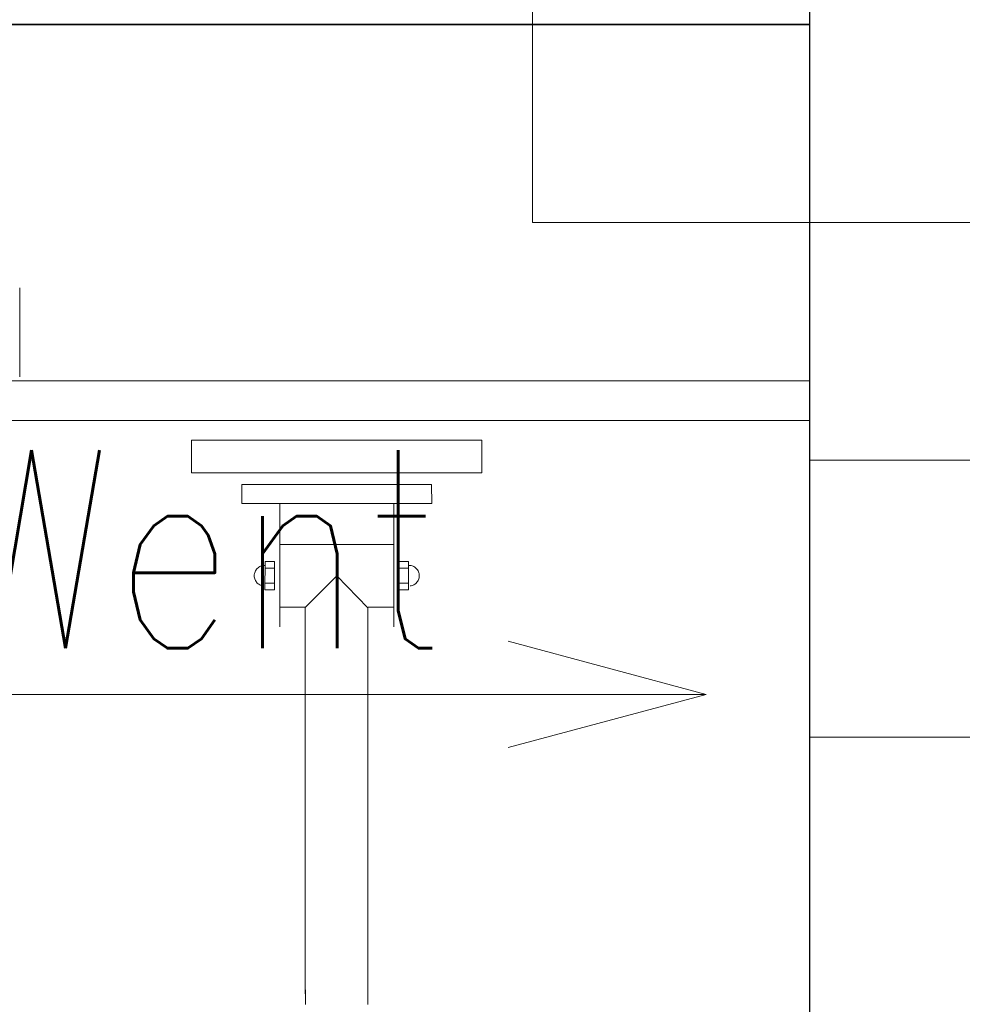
# Model space of a CAD drawing. Header units: millimetres. Extents: x 23192 to 177760, y -399809 to -79279.
# Tile 228 of 256: x 59300 to 59347, y -197869 to -197819. Entities that reach past the tile are written whole.
import ezdxf

# ---------------------------------------------------------------- set-up
doc = ezdxf.new("R2010")
doc.units = ezdxf.units.MM
doc.layers.get('0').update_dxf_attribs({"lineweight": 0})
for name, color, linetype, lineweight in [('!! 0_ Istn-sciany', 3, 'Continuous', 30), ('!! 0_Istn-went', 5, 'Continuous', 13), ('!! 2  nowe sciany - remont', 2, 'Continuous', 35), ('!! 2 ZABUDOWA GK-MDF', 54, 'Continuous', 13), ('!! 2_LEGENDA', 253, 'Continuous', 13), ('!! 2_wypos-sanitarne', 240, 'Continuous', 9), ('!! wymiary osi', 250, 'Continuous', 9)]:
    doc.layers.add(name, color=color, linetype=linetype, lineweight=lineweight)
doc.layers.add('!!_@ wypos sanit nd', color=7, linetype='Continuous', lineweight=0, plot=False)
doc.styles.add('ARCHETYP', font='romans.shx', dxfattribs={"height": 15})
doc.styles.add('TXT', font='simplex.shx')
doc.dimstyles.new('DIM50', dxfattribs={"dimscale": 5, "dimtxt": 2.5, "dimasz": 1.5, "dimexe": 0, "dimexo": 0, "dimgap": 0.5, "dimtad": 1, "dimdec": 4, "dimrnd": 0.5, "dimdsep": 46, "dimtxsty": 'TXT', "dimblk1": 'TICK1', "dimblk2": 'TICK1', "dimsah": 1, "dimcen": 0, "dimse1": 1, "dimse2": 1, "dimclrd": 1, "dimclre": 7, "dimclrt": 9, "dimadec": 0, "dimazin": 0, "dimtfac": 1, "dimtdec": 4, "dimtmove": 2, "dimatfit": 3, "dimldrblk": 'TICK1', "dimfxl": 1, "dimtolj": 1, "dimarcsym": 0})

# ---------------------------------------------------------------- blocks, each defined once
blk = doc.blocks.new('5rtfgvb')
for p, q in [((131001.396, 14775.222), (131016.005, 14776.469)), ((131016.005, 14776.469), (131016.146, 14774.823)), ((131001.537, 14773.575), (131001.396, 14775.222)), ((131016.146, 14774.823), (131001.537, 14773.575)), ((131004.115, 14773.215), (131013.666, 14774.031)), ((131013.666, 14774.031), (131013.748, 14773.076)), ((131004.196, 14772.26), (131004.115, 14773.215)), ((131013.748, 14773.076), (131004.196, 14772.26)), ((131011.838, 14772.907), (131012.368, 14766.699)), ((131006.107, 14772.418), (131006.637, 14766.209)), ((131006.314, 14770.351), (131012.017, 14770.838)), ((131012.836, 14770.051), (131012.358, 14770.01)), ((131012.358, 14770.01), (131012.481, 14768.577)), ((131012.958, 14768.618), (131012.836, 14770.051)), ((131012.874, 14769.856), (131012.927, 14769.857)), ((131012.874, 14769.856), (131012.874, 14769.856)), ((131012.927, 14769.857), (131012.979, 14769.854)), ((131012.979, 14769.854), (131013.03, 14769.845)), ((131013.03, 14769.845), (131013.079, 14769.832)), ((131013.079, 14769.832), (131013.127, 14769.814)), ((131013.127, 14769.814), (131013.172, 14769.791)), ((131013.172, 14769.791), (131013.214, 14769.765)), ((131006.088, 14769.474), (131005.611, 14769.434)), ((131005.611, 14769.434), (131005.733, 14768.001)), ((131006.21, 14768.042), (131006.088, 14769.474)), ((131012.869, 14769.712), (131012.399, 14769.672)), ((131013.214, 14769.765), (131013.254, 14769.735)), ((131013.254, 14769.735), (131013.291, 14769.7)), ((131013.291, 14769.7), (131013.324, 14769.663)), ((131013.324, 14769.663), (131013.354, 14769.622)), ((131013.354, 14769.622), (131013.379, 14769.579)), ((131013.379, 14769.579), (131013.401, 14769.532)), ((131013.401, 14769.532), (131013.418, 14769.484)), ((131013.418, 14769.484), (131013.43, 14769.433)), ((131013.43, 14769.433), (131013.438, 14769.381)), ((131013.44, 14769.327), (131013.436, 14769.275)), ((131013.438, 14769.381), (131013.44, 14769.327)), ((131005.142, 14768.827), (131005.133, 14768.776)), ((131005.155, 14768.876), (131005.142, 14768.827)), ((131005.173, 14768.924), (131005.155, 14768.876)), ((131005.196, 14768.969), (131005.173, 14768.924)), ((131005.222, 14769.011), (131005.196, 14768.969)), ((131005.252, 14769.051), (131005.222, 14769.011)), ((131005.287, 14769.088), (131005.252, 14769.051)), ((131005.324, 14769.121), (131005.287, 14769.088)), ((131005.365, 14769.151), (131005.324, 14769.121)), ((131005.408, 14769.177), (131005.365, 14769.151)), ((131005.454, 14769.198), (131005.408, 14769.177)), ((131005.503, 14769.215), (131005.454, 14769.198)), ((131005.554, 14769.228), (131005.503, 14769.215)), ((131005.606, 14769.235), (131005.554, 14769.228)), ((131005.606, 14769.235), (131005.606, 14769.235)), ((131005.635, 14769.094), (131006.105, 14769.134)), ((131009.295, 14769.018), (131007.835, 14767.298)), ((131010.99, 14767.55), (131009.295, 14769.018)), ((131012.933, 14768.958), (131012.464, 14768.918)), ((131013.066, 14768.836), (131013.015, 14768.824)), ((131013.115, 14768.853), (131013.066, 14768.836)), ((131013.161, 14768.875), (131013.115, 14768.853)), ((131013.205, 14768.9), (131013.161, 14768.875)), ((131013.245, 14768.93), (131013.205, 14768.9)), ((131013.283, 14768.963), (131013.245, 14768.93)), ((131013.316, 14769), (131013.283, 14768.963)), ((131013.347, 14769.04), (131013.316, 14769)), ((131013.374, 14769.083), (131013.347, 14769.04)), ((131013.396, 14769.127), (131013.374, 14769.083)), ((131013.414, 14769.175), (131013.396, 14769.127)), ((131013.428, 14769.224), (131013.414, 14769.175)), ((131013.436, 14769.275), (131013.428, 14769.224)), ((131005.133, 14768.776), (131005.129, 14768.724)), ((131005.129, 14768.724), (131005.131, 14768.671)), ((131005.131, 14768.671), (131005.138, 14768.618)), ((131005.138, 14768.618), (131005.151, 14768.567)), ((131005.151, 14768.567), (131005.168, 14768.519)), ((131005.168, 14768.519), (131005.189, 14768.472)), ((131005.189, 14768.472), (131005.215, 14768.429)), ((131005.215, 14768.429), (131005.245, 14768.388)), ((131005.245, 14768.388), (131005.278, 14768.351)), ((131005.278, 14768.351), (131005.315, 14768.317)), ((131005.315, 14768.317), (131005.355, 14768.286)), ((131005.355, 14768.286), (131005.398, 14768.26)), ((131005.7, 14768.34), (131006.169, 14768.38)), ((131012.481, 14768.577), (131012.958, 14768.618)), ((131005.398, 14768.26), (131005.443, 14768.237)), ((131005.443, 14768.237), (131005.49, 14768.219)), ((131005.49, 14768.219), (131005.539, 14768.206)), ((131005.539, 14768.206), (131005.59, 14768.197)), ((131005.59, 14768.197), (131005.642, 14768.194)), ((131005.733, 14768.001), (131006.21, 14768.042)), ((131006.583, 14767.199), (131007.835, 14767.306)), ((131007.835, 14767.302), (131009.496, 14747.849)), ((131012.659, 14748.012), (131010.99, 14767.55)), ((131011.007, 14767.577), (131012.287, 14767.686)), ((131009.486, 14748.05), (131009.486, 14748.05)), ((131009.486, 14748.05), (131009.499, 14747.901)), ((131009.499, 14747.901), (131009.512, 14747.752)), ((131012.63, 14748.319), (131012.63, 14748.319)), ((131012.63, 14748.319), (131012.643, 14748.169)), ((131012.643, 14748.169), (131012.656, 14748.021)), ((131012.656, 14748.021), (131012.668, 14747.872)), ((131009.512, 14747.752), (131009.525, 14747.603)), ((131009.525, 14747.603), (131009.539, 14747.455)), ((131009.539, 14747.455), (131009.555, 14747.306)), ((131012.668, 14747.872), (131012.679, 14747.723)), ((131012.679, 14747.723), (131012.689, 14747.574))]:
    blk.add_line(p, q)
blk = doc.blocks.new('A$C4ebe9e89')
blk.add_lwpolyline([(0.20099, 0.05547), (0.20099, 0.01048)])
blk = doc.blocks.new('TICK1')
at = {"color": 0}
for p, q in [((0, -1.4), (0, 1.4)), ((0, 0), (-1, 0))]:
    blk.add_line(p, q, dxfattribs=at)
at = {"color": 2}
blk.add_line((-1, -1), (1, 1), dxfattribs=at)
blk = doc.blocks.new('*D2993')
at = {"layer": '!! wymiary osi', "color": 1, "lineweight": -2, "transparency": 16777216}
blk.add_line((59068.659, -197818.628), (59068.659, -198048.628), dxfattribs=at)
at = {"layer": 'DEFPOINTS', "color": 0, "transparency": 16777216}
for p in [(59339.567, -197811.128), (59068.659, -198056.128), (59111.567, -198056.128)]:
    blk.add_point(p, dxfattribs=at)
at = {"layer": '!! wymiary osi', "color": 1, "lineweight": -2, "transparency": 16777216, "xscale": 7.5, "yscale": 7.5, "zscale": 7.5}
for p, rotation in [((59068.659, -197811.128), 90), ((59068.659, -198056.128), 270)]:
    blk.add_blockref('TICK1', p, dxfattribs=dict(at, rotation=rotation))
at = {"layer": '!! wymiary osi', "color": 9, "transparency": 16777216, "insert": (59059.909, -197899.653), "char_height": 12.5, "attachment_point": 5, "rotation": 90, "style": 'TXT'}
blk.add_mtext('\\A1;245', dxfattribs=at)

msp = doc.modelspace()

# ---------------------------------------------------------------- linework, layer by layer
at = {"layer": '!! 0_ Istn-sciany'}
msp.add_lwpolyline([(59339.56735, -198056.12813), (59339.56735, -197513.12813)], dxfattribs=at)
at = {"layer": '!! 0_Istn-went'}
for points in [[(59339.56735, -197829.12813), (59325.56735, -197829.12813), (59325.55997, -197813.1346)], [(59351.56735, -197829.12813), (59339.56735, -197829.12813)], [(59351.56735, -197841.12813), (59339.56735, -197841.12813)], [(59334.33955, -197852.966), (59324.33955, -197850.28651)], [(59294.29303, -197852.966), (59334.33955, -197852.966)], [(59294.29303, -197852.966), (59334.33955, -197852.966)], [(59334.33955, -197852.966), (59324.33955, -197855.6455)], [(59351.56735, -197855.12813), (59339.56735, -197855.12813)]]:
    msp.add_lwpolyline(points, dxfattribs=at)
at = {"layer": '!! 2  nowe sciany - remont'}
msp.add_lwpolyline([(59339.56735, -197819.12815), (59119.56735, -197819.12815)], dxfattribs=at)
at = {"layer": '!! 2 ZABUDOWA GK-MDF'}
for points in [[(59339.56735, -197839.12815), (59230.56735, -197839.12815), (59230.56735, -197819.12815)], [(59339.56735, -197837.12815), (59232.56735, -197837.12815), (59232.56735, -197819.12815)]]:
    msp.add_lwpolyline(points, dxfattribs=at)
at = {"layer": '!! 2_LEGENDA'}
msp.add_lwpolyline([(59339.56735, -197789.12813), (59339.56735, -197867.12813)], dxfattribs=at)

# ---------------------------------------------------------------- block references
at = {"layer": '!! 2_wypos-sanitarne', "rotation": 355.1187031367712}
msp.add_blockref('5rtfgvb', (-72475.17061, -201414.63321), dxfattribs=at)
at = {"layer": '!!_@ wypos sanit nd', "xscale": 100, "yscale": 100, "zscale": 100}
msp.add_blockref('A$C4ebe9e89', (59279.56781, -197837.9766), dxfattribs=at)

# ---------------------------------------------------------------- texts
at = {"layer": '!! 0_Istn-went', "style": 'ARCHETYP', "width": 0.8}
msp.add_text('Went', height=10, rotation=0, dxfattribs=at).set_placement((59296.15507, -197850.63578))
msp.add_text('Went', height=10, rotation=0, dxfattribs=at).set_placement((59296.15507, -197850.63578))

# ---------------------------------------------------------------- dimensions: what is measured, and where the dimension line sits
at = {"layer": '!! wymiary osi'}
dim = msp.add_linear_dim(base=(59068.65939, -198056.12813), p1=(59339.56735, -197811.12815), p2=(59111.56735, -198056.12813), angle=90, dimstyle='DIM50', dxfattribs=at)
dim.commit()
dim.dimension.update_dxf_attribs({"geometry": '*D2993', "text_midpoint": (59059.90939, -197899.65318), "dimtype": 160})

doc.saveas('drawing.dxf')
